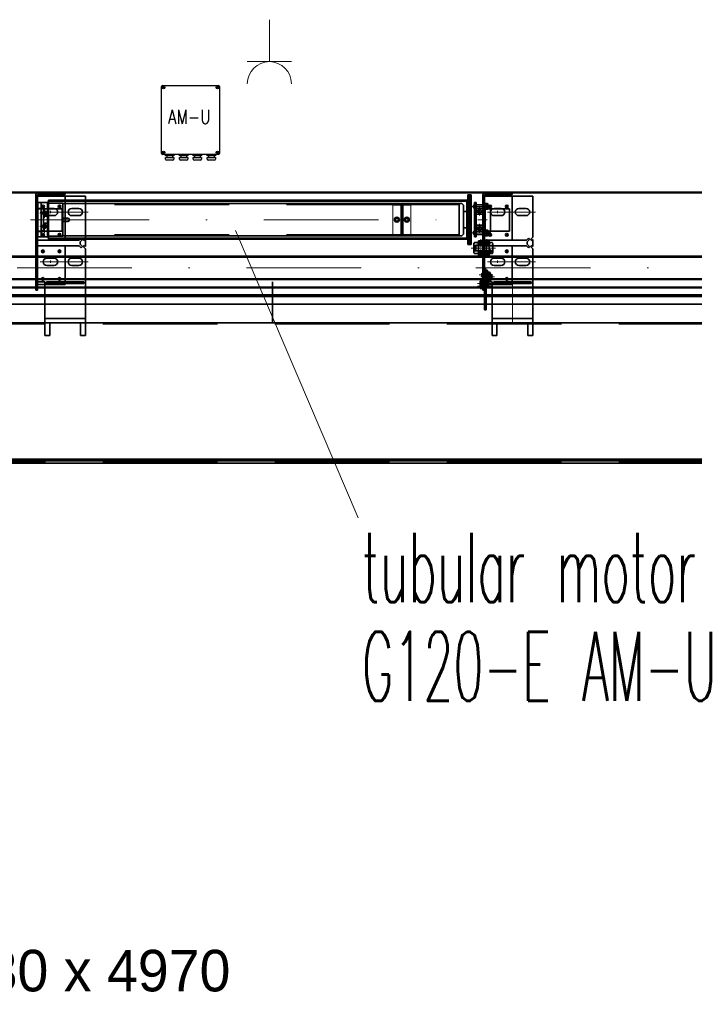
# Model space of a CAD drawing. Extents: x 50445 to 145605, y -10968 to 41989.
# Tile 77 of 256: x 54175 to 55394, y 34540 to 36320. Entities that reach past the tile are written whole.
import ezdxf

# ---------------------------------------------------------------- set-up
doc = ezdxf.new("R2010")
doc.units = 0
doc.header["$LTSCALE"] = 414.30304
doc.header["$MEASUREMENT"] = 0
doc.linetypes.add('DASHDOT', pattern=[1, 0.5, -0.25, 0, -0.25])
doc.linetypes.add('DASHED', pattern=[0.75, 0.5, -0.25])
doc.layers.get('0').update_dxf_attribs({"linetype": 'CONTINUOUS'})
for name, color, linetype, lineweight in [('BESCHRIFTUNG 025', 7, 'CONTINUOUS', 25), ('BLECH', 5, 'CONTINUOUS', 35), ('GEWINDELINIEN', 94, 'CONTINUOUS', 18), ('HILFSLINIEN', 3, 'CONTINUOUS', 13), ('LIJN18', 30, 'CONTINUOUS', 18), ('MITTELLINIEN', 7, 'DASHDOT', 18), ('SCHRAFFUR WÄNDE', 34, 'CONTINUOUS', 18), ('STAHLBAU', 7, 'CONTINUOUS', 35), ('UNSICHTBARE', 7, 'DASHED', 18), ('WÄNDE', 7, 'CONTINUOUS', 35)]:
    doc.layers.add(name, color=color, linetype=linetype, lineweight=lineweight)
doc.styles.add('Isonorm', font='txt.shx')
doc.styles.add('ROMANS', font='romans', dxfattribs={"width": 0.8})
pattern_1 = [(45, (47686.07, 30065.82), (-70.7107, 70.7107), [])]

msp = doc.modelspace()

# ---------------------------------------------------------------- hatches: boundary and pattern name
at = {"layer": 'SCHRAFFUR WÄNDE'}
h = msp.add_hatch(dxfattribs=at)
h.set_pattern_fill('ANSI31', color=256, scale=32, style=0)
h.set_pattern_definition(pattern_1)
edge = h.paths.add_edge_path()
edge.add_arc((55005.9, 35974.3), 3.19, 36.8699, 143.1301, ccw=False)
edge.add_line((55008.5, 35976.2), (55011.9, 35976.2))
edge.add_line((55011.9, 35976.2), (55011.9, 35979.2))
edge.add_arc((55011.3, 35979.2), 0.6, 360, 450)
edge.add_line((55011.3, 35979.8), (55000.5, 35979.8))
edge.add_arc((55000.5, 35979.2), 0.6, 90, 180)
edge.add_line((54999.9, 35979.2), (54999.9, 35976.2))
edge.add_line((54999.9, 35976.2), (55003.4, 35976.2))
h = msp.add_hatch(dxfattribs=at)
h.set_pattern_fill('ANSI31', color=256, scale=32, style=0)
h.set_pattern_definition(pattern_1)
edge = h.paths.add_edge_path()
edge.add_arc((55005.9, 35974.3), 3.19, 216.8699, 323.1301, ccw=False)
edge.add_line((55003.4, 35972.4), (54999.9, 35972.4))
edge.add_line((54999.9, 35972.4), (54999.9, 35969.4))
edge.add_arc((55000.5, 35969.4), 0.6, 180, 270)
edge.add_line((55000.5, 35968.8), (55011.3, 35968.8))
edge.add_arc((55011.3, 35969.4), 0.6, 270, 360)
edge.add_line((55011.9, 35969.4), (55011.9, 35972.4))
edge.add_line((55011.9, 35972.4), (55008.5, 35972.4))
h = msp.add_hatch(dxfattribs=at)
h.set_pattern_fill('ANSI31', color=256, scale=32, style=0)
h.set_pattern_definition(pattern_1)
edge = h.paths.add_edge_path()
edge.add_arc((55005.9, 35943.3), 3.19, 36.8699, 143.1301, ccw=False)
edge.add_line((55008.5, 35945.2), (55011.9, 35945.2))
edge.add_line((55011.9, 35945.2), (55011.9, 35948.2))
edge.add_arc((55011.3, 35948.2), 0.6, 360, 450)
edge.add_line((55011.3, 35948.8), (55000.5, 35948.8))
edge.add_arc((55000.5, 35948.2), 0.6, 90, 180)
edge.add_line((54999.9, 35948.2), (54999.9, 35945.2))
edge.add_line((54999.9, 35945.2), (55003.4, 35945.2))
h = msp.add_hatch(dxfattribs=at)
h.set_pattern_fill('ANSI31', color=256, scale=32, style=0)
h.set_pattern_definition(pattern_1)
edge = h.paths.add_edge_path()
edge.add_arc((55005.9, 35943.3), 3.19, 216.8699, 323.1301, ccw=False)
edge.add_line((55003.4, 35941.4), (54999.9, 35941.4))
edge.add_line((54999.9, 35941.4), (54999.9, 35938.4))
edge.add_arc((55000.5, 35938.4), 0.6, 180, 270)
edge.add_line((55000.5, 35937.8), (55011.3, 35937.8))
edge.add_arc((55011.3, 35938.4), 0.6, 270, 360)
edge.add_line((55011.9, 35938.4), (55011.9, 35941.4))
edge.add_line((55011.9, 35941.4), (55008.5, 35941.4))
h = msp.add_hatch(dxfattribs=at)
h.set_pattern_fill('ANSI31', color=256, scale=32, style=0)
h.set_pattern_definition(pattern_1)
edge = h.paths.add_edge_path()
edge.add_arc((55017.4, 35864.6), 1.59, 36.8699, 143.1301, ccw=False)
edge.add_line((55018.7, 35865.6), (55019.9, 35865.6))
edge.add_line((55019.9, 35865.6), (55019.9, 35867.1))
edge.add_arc((55019.6, 35867.1), 0.3, 360, 450)
edge.add_line((55019.6, 35867.4), (55015.2, 35867.4))
edge.add_arc((55015.2, 35867.1), 0.3, 90, 180)
edge.add_line((55014.9, 35867.1), (55014.9, 35865.6))
edge.add_line((55014.9, 35865.6), (55016.2, 35865.6))
h = msp.add_hatch(dxfattribs=at)
h.set_pattern_fill('ANSI31', color=256, scale=32, style=0)
h.set_pattern_definition(pattern_1)
edge = h.paths.add_edge_path()
edge.add_arc((55017.4, 35864.6), 1.59, 216.8699, 323.1301, ccw=False)
edge.add_line((55016.2, 35863.7), (55014.9, 35863.7))
edge.add_line((55014.9, 35863.7), (55014.9, 35862.2))
edge.add_arc((55015.2, 35862.2), 0.3, 180, 270)
edge.add_line((55015.2, 35861.9), (55019.6, 35861.9))
edge.add_arc((55019.6, 35862.2), 0.3, 270, 360)
edge.add_line((55019.9, 35862.2), (55019.9, 35863.7))
edge.add_line((55019.9, 35863.7), (55018.7, 35863.7))
h = msp.add_hatch(dxfattribs=at)
h.set_pattern_fill('ANSI31', color=256, scale=32, style=0)
h.set_pattern_definition(pattern_1)
edge = h.paths.add_edge_path()
edge.add_arc((55017.4, 35854.1), 1.59, 36.8699, 143.1301, ccw=False)
edge.add_line((55018.7, 35855.1), (55019.9, 35855.1))
edge.add_line((55019.9, 35855.1), (55019.9, 35856.6))
edge.add_arc((55019.6, 35856.6), 0.3, 360, 450)
edge.add_line((55019.6, 35856.9), (55015.2, 35856.9))
edge.add_arc((55015.2, 35856.6), 0.3, 90, 180)
edge.add_line((55014.9, 35856.6), (55014.9, 35855.1))
edge.add_line((55014.9, 35855.1), (55016.2, 35855.1))
h = msp.add_hatch(dxfattribs=at)
h.set_pattern_fill('ANSI31', color=256, scale=32, style=0)
h.set_pattern_definition(pattern_1)
edge = h.paths.add_edge_path()
edge.add_arc((55017.4, 35854.1), 1.59, 216.8699, 323.1301, ccw=False)
edge.add_line((55016.2, 35853.2), (55014.9, 35853.2))
edge.add_line((55014.9, 35853.2), (55014.9, 35851.7))
edge.add_arc((55015.2, 35851.7), 0.3, 180, 270)
edge.add_line((55015.2, 35851.4), (55019.6, 35851.4))
edge.add_arc((55019.6, 35851.7), 0.3, 270, 360)
edge.add_line((55019.9, 35851.7), (55019.9, 35853.2))
edge.add_line((55019.9, 35853.2), (55018.7, 35853.2))
h = msp.add_hatch(dxfattribs=at)
h.set_pattern_fill('ANSI31', color=256, scale=32, style=0)
h.set_pattern_definition(pattern_1)
edge = h.paths.add_edge_path()
edge.add_arc((55020.4, 35860.5), 1.59, 36.8699, 143.1301, ccw=False)
edge.add_line((55021.7, 35861.5), (55022.9, 35861.5))
edge.add_line((55022.9, 35861.5), (55022.9, 35863))
edge.add_arc((55022.6, 35863), 0.3, 360, 450)
edge.add_line((55022.6, 35863.3), (55018.2, 35863.3))
edge.add_arc((55018.2, 35863), 0.3, 90, 180)
edge.add_line((55017.9, 35863), (55017.9, 35861.5))
edge.add_line((55017.9, 35861.5), (55019.2, 35861.5))
h = msp.add_hatch(dxfattribs=at)
h.set_pattern_fill('ANSI31', color=256, scale=32, style=0)
h.set_pattern_definition(pattern_1)
edge = h.paths.add_edge_path()
edge.add_arc((55020.4, 35860.5), 1.59, 216.8699, 323.1301, ccw=False)
edge.add_line((55019.2, 35859.6), (55017.9, 35859.6))
edge.add_line((55017.9, 35859.6), (55017.9, 35858.1))
edge.add_arc((55018.2, 35858.1), 0.3, 180, 270)
edge.add_line((55018.2, 35857.8), (55022.6, 35857.8))
edge.add_arc((55022.6, 35858.1), 0.3, 270, 360)
edge.add_line((55022.9, 35858.1), (55022.9, 35859.6))
edge.add_line((55022.9, 35859.6), (55021.7, 35859.6))
h = msp.add_hatch(dxfattribs=at)
h.set_pattern_fill('ANSI31', color=256, scale=32, style=0)
h.set_pattern_definition(pattern_1)
edge = h.paths.add_edge_path()
edge.add_arc((55020.4, 35850), 1.59, 36.8699, 143.1301, ccw=False)
edge.add_line((55021.7, 35851), (55022.9, 35851))
edge.add_line((55022.9, 35851), (55022.9, 35852.5))
edge.add_arc((55022.6, 35852.5), 0.3, 360, 450)
edge.add_line((55022.6, 35852.8), (55018.2, 35852.8))
edge.add_arc((55018.2, 35852.5), 0.3, 90, 180)
edge.add_line((55017.9, 35852.5), (55017.9, 35851))
edge.add_line((55017.9, 35851), (55019.2, 35851))
h = msp.add_hatch(dxfattribs=at)
h.set_pattern_fill('ANSI31', color=256, scale=32, style=0)
h.set_pattern_definition(pattern_1)
edge = h.paths.add_edge_path()
edge.add_arc((55020.4, 35850), 1.59, 216.8699, 323.1301, ccw=False)
edge.add_line((55019.2, 35849.1), (55017.9, 35849.1))
edge.add_line((55017.9, 35849.1), (55017.9, 35847.6))
edge.add_arc((55018.2, 35847.6), 0.3, 180, 270)
edge.add_line((55018.2, 35847.3), (55022.6, 35847.3))
edge.add_arc((55022.6, 35847.6), 0.3, 270, 360)
edge.add_line((55022.9, 35847.6), (55022.9, 35849.1))
edge.add_line((55022.9, 35849.1), (55021.7, 35849.1))
at = {"layer": 'WÄNDE'}
h = msp.add_hatch(dxfattribs=at)
h.set_pattern_fill('ANSI31', color=256, scale=32, style=0)
h.set_pattern_definition(pattern_1)
edge = h.paths.add_edge_path()
edge.add_arc((55007.9, 35916.5), 2.32, 36.8699, 143.1301, ccw=False)
edge.add_line((55009.8, 35917.9), (55011.9, 35917.9))
edge.add_line((55011.9, 35917.9), (55011.9, 35920.2))
edge.add_arc((55011.6, 35920.2), 0.3, 0, 90)
edge.add_line((55011.6, 35920.5), (55004.2, 35920.5))
edge.add_arc((55004.2, 35920.2), 0.3, 90, 180)
edge.add_line((55003.9, 35920.2), (55003.9, 35917.9))
edge.add_line((55003.9, 35917.9), (55006.1, 35917.9))
h = msp.add_hatch(dxfattribs=at)
h.set_pattern_fill('ANSI31', color=256, scale=32, style=0)
h.set_pattern_definition(pattern_1)
edge = h.paths.add_edge_path()
edge.add_arc((55018.9, 35916.5), 2.32, 36.8699, 143.1301, ccw=False)
edge.add_line((55020.8, 35917.9), (55022.9, 35917.9))
edge.add_line((55022.9, 35917.9), (55022.9, 35920.2))
edge.add_arc((55022.6, 35920.2), 0.3, 0, 90)
edge.add_line((55022.6, 35920.5), (55015.2, 35920.5))
edge.add_arc((55015.2, 35920.2), 0.3, 90, 180)
edge.add_line((55014.9, 35920.2), (55014.9, 35917.9))
edge.add_line((55014.9, 35917.9), (55017.1, 35917.9))
h = msp.add_hatch(dxfattribs=at)
h.set_pattern_fill('ANSI31', color=256, scale=32, style=0)
h.set_pattern_definition(pattern_1)
edge = h.paths.add_edge_path()
edge.add_arc((55007.9, 35916.5), 2.32, 216.8699, 323.1301, ccw=False)
edge.add_line((55006.1, 35915.1), (55003.9, 35915.1))
edge.add_line((55003.9, 35915.1), (55003.9, 35912.8))
edge.add_arc((55004.2, 35912.8), 0.3, 180, 270)
edge.add_line((55004.2, 35912.5), (55011.6, 35912.5))
edge.add_arc((55011.6, 35912.8), 0.3, 270, 360)
edge.add_line((55011.9, 35912.8), (55011.9, 35915.1))
edge.add_line((55011.9, 35915.1), (55009.8, 35915.1))
h = msp.add_hatch(dxfattribs=at)
h.set_pattern_fill('ANSI31', color=256, scale=32, style=0)
h.set_pattern_definition(pattern_1)
edge = h.paths.add_edge_path()
edge.add_arc((55007.9, 35898.5), 2.32, 36.8699, 143.1301, ccw=False)
edge.add_line((55009.8, 35899.9), (55011.9, 35899.9))
edge.add_line((55011.9, 35899.9), (55011.9, 35902.2))
edge.add_arc((55011.6, 35902.2), 0.3, 0, 90)
edge.add_line((55011.6, 35902.5), (55004.2, 35902.5))
edge.add_arc((55004.2, 35902.2), 0.3, 90, 180)
edge.add_line((55003.9, 35902.2), (55003.9, 35899.9))
edge.add_line((55003.9, 35899.9), (55006.1, 35899.9))
h = msp.add_hatch(dxfattribs=at)
h.set_pattern_fill('ANSI31', color=256, scale=32, style=0)
h.set_pattern_definition(pattern_1)
edge = h.paths.add_edge_path()
edge.add_arc((55018.9, 35916.5), 2.32, 216.8699, 323.1301, ccw=False)
edge.add_line((55017.1, 35915.1), (55014.9, 35915.1))
edge.add_line((55014.9, 35915.1), (55014.9, 35912.8))
edge.add_arc((55015.2, 35912.8), 0.3, 180, 270)
edge.add_line((55015.2, 35912.5), (55022.6, 35912.5))
edge.add_arc((55022.6, 35912.8), 0.3, 270, 360)
edge.add_line((55022.9, 35912.8), (55022.9, 35915.1))
edge.add_line((55022.9, 35915.1), (55020.8, 35915.1))
h = msp.add_hatch(dxfattribs=at)
h.set_pattern_fill('ANSI31', color=256, scale=32, style=0)
h.set_pattern_definition(pattern_1)
edge = h.paths.add_edge_path()
edge.add_arc((55018.9, 35898.5), 2.32, 36.8699, 143.1301, ccw=False)
edge.add_line((55020.8, 35899.9), (55022.9, 35899.9))
edge.add_line((55022.9, 35899.9), (55022.9, 35902.2))
edge.add_arc((55022.6, 35902.2), 0.3, 0, 90)
edge.add_line((55022.6, 35902.5), (55015.2, 35902.5))
edge.add_arc((55015.2, 35902.2), 0.3, 90, 180)
edge.add_line((55014.9, 35902.2), (55014.9, 35899.9))
edge.add_line((55014.9, 35899.9), (55017.1, 35899.9))
h = msp.add_hatch(dxfattribs=at)
h.set_pattern_fill('ANSI31', color=256, scale=32, style=0)
h.set_pattern_definition(pattern_1)
edge = h.paths.add_edge_path()
edge.add_arc((55007.9, 35898.5), 2.32, 216.8699, 323.1301, ccw=False)
edge.add_line((55006.1, 35897.1), (55003.9, 35897.1))
edge.add_line((55003.9, 35897.1), (55003.9, 35894.8))
edge.add_arc((55004.2, 35894.8), 0.3, 180, 270)
edge.add_line((55004.2, 35894.5), (55011.6, 35894.5))
edge.add_arc((55011.6, 35894.8), 0.3, 270, 360)
edge.add_line((55011.9, 35894.8), (55011.9, 35897.1))
edge.add_line((55011.9, 35897.1), (55009.8, 35897.1))
h = msp.add_hatch(dxfattribs=at)
h.set_pattern_fill('ANSI31', color=256, scale=32, style=0)
h.set_pattern_definition(pattern_1)
edge = h.paths.add_edge_path()
edge.add_arc((55018.9, 35898.5), 2.32, 216.8699, 323.1301, ccw=False)
edge.add_line((55017.1, 35897.1), (55014.9, 35897.1))
edge.add_line((55014.9, 35897.1), (55014.9, 35894.8))
edge.add_arc((55015.2, 35894.8), 0.3, 180, 270)
edge.add_line((55015.2, 35894.5), (55022.6, 35894.5))
edge.add_arc((55022.6, 35894.8), 0.3, 270, 360)
edge.add_line((55022.9, 35894.8), (55022.9, 35897.1))
edge.add_line((55022.9, 35897.1), (55020.8, 35897.1))

# ---------------------------------------------------------------- linework, layer by layer
at = {"linetype": 'Continuous', "lineweight": 0}
for p, q in [((54626, 36320.3), (54626, 36244.5)), ((54626, 36244.5), (54586.1, 36244.5)), ((54626, 36244.5), (54665.9, 36244.5)), ((54565, 35939.4), (54786.6, 35419.8))]:
    msp.add_line(p, q, dxfattribs=at)
for p, q in [((54431, 36078.5), (54431, 36199.5)), ((54433, 36201.5), (54534, 36201.5)), ((54536, 36199.5), (54536, 36078.5)), ((54534, 36076.5), (54433, 36076.5)), ((54438.5, 36074), (54438.5, 36076.5)), ((54438.5, 36076.5), (54453.5, 36076.5)), ((54453.5, 36074), (54438.5, 36074)), ((54438.5, 36068.5), (54438.5, 36071.5)), ((54438.5, 36071.5), (54453.5, 36071.5)), ((54451.5, 36066.5), (54440.5, 36066.5)), ((54441, 36074), (54441, 36071.5)), ((54446, 36076.5), (54446, 36076.5)), ((54451, 36074), (54451, 36071.5)), ((54453.5, 36076.5), (54453.5, 36074)), ((54453.5, 36071.5), (54453.5, 36068.5)), ((54463.5, 36074), (54463.5, 36076.5)), ((54463.5, 36076.5), (54478.5, 36076.5)), ((54478.5, 36074), (54463.5, 36074)), ((54463.5, 36071.5), (54478.5, 36071.5)), ((54463.5, 36068.5), (54463.5, 36071.5)), ((54476.5, 36066.5), (54465.5, 36066.5)), ((54466, 36074), (54466, 36071.5)), ((54471, 36076.5), (54471, 36076.5)), ((54476, 36074), (54476, 36071.5)), ((54478.5, 36076.5), (54478.5, 36074)), ((54478.5, 36071.5), (54478.5, 36068.5)), ((54488.5, 36074), (54488.5, 36076.5)), ((54488.5, 36076.5), (54503.5, 36076.5)), ((54503.5, 36074), (54488.5, 36074)), ((54488.5, 36068.5), (54488.5, 36071.5)), ((54488.5, 36071.5), (54503.5, 36071.5)), ((54501.5, 36066.5), (54490.5, 36066.5)), ((54491, 36074), (54491, 36071.5)), ((54496, 36076.5), (54496, 36076.5)), ((54501, 36074), (54501, 36071.5)), ((54503.5, 36076.5), (54503.5, 36074)), ((54503.5, 36071.5), (54503.5, 36068.5)), ((54513.5, 36074), (54513.5, 36076.5)), ((54513.5, 36076.5), (54528.5, 36076.5)), ((54528.5, 36074), (54513.5, 36074)), ((54513.5, 36068.5), (54513.5, 36071.5)), ((54513.5, 36071.5), (54528.5, 36071.5)), ((54526.5, 36066.5), (54515.5, 36066.5)), ((54516, 36074), (54516, 36071.5)), ((54521, 36076.5), (54521, 36076.5)), ((54526, 36074), (54526, 36071.5)), ((54528.5, 36076.5), (54528.5, 36074)), ((54528.5, 36071.5), (54528.5, 36068.5))]:
    msp.add_line(p, q)
for centre, radius in [((54434.5, 36198), 2.5), ((54434.5, 36198), 1), ((54532.5, 36198), 2.5), ((54532.5, 36198), 1), ((54434.5, 36080), 2.5), ((54434.5, 36080), 1), ((54532.5, 36080), 2.5), ((54532.5, 36080), 1)]:
    msp.add_circle(centre, radius)
msp.add_arc((54626, 36204.6), 39.9, 0, 180, dxfattribs=at)
for centre, start, end in [((54433, 36199.5), 90, 180), ((54534, 36199.5), 0, 90), ((54433, 36078.5), 180, 270), ((54534, 36078.5), 270, 0), ((54440.5, 36068.5), 180, 270), ((54451.5, 36068.5), 270, 0), ((54465.5, 36068.5), 180, 270), ((54476.5, 36068.5), 270, 0), ((54490.5, 36068.5), 180, 270), ((54501.5, 36068.5), 270, 0), ((54515.5, 36068.5), 180, 270), ((54526.5, 36068.5), 270, 0)]:
    msp.add_arc(centre, 2, start, end)
at = {"layer": 'BLECH'}
for p, q in [((56153.9, 36008.6), (53703.9, 36008.6)), ((56153.9, 36007.6), (53703.9, 36007.6)), ((54256.9, 36007.6), (54207.9, 36007.6)), ((54256.9, 36007.6), (54256.9, 36004.6)), ((55064.9, 36007.6), (55015.9, 36007.6)), ((55064.9, 36007.6), (55064.9, 36004.6)), ((54203.9, 36003.6), (54203.9, 35831.6)), ((54206.9, 36003.6), (54206.9, 35831.6)), ((54206.9, 36002.6), (54256.9, 36002.6)), ((54293.9, 36001.6), (54206.9, 36001.6)), ((54256.9, 36004.6), (54207.9, 36004.6)), ((54226.9, 35993.8), (54984.9, 35993.8)), ((54226.9, 35993.8), (54226.9, 35923.8)), ((54226.9, 35992.3), (54984.9, 35992.3)), ((54256.9, 36002.6), (54256.9, 35921.6)), ((54293.9, 36001.6), (54293.9, 35927.4)), ((54982.9, 35925.3), (54982.9, 35992.3)), ((54984.9, 36003.8), (54990.9, 36003.8)), ((54984.9, 35923.8), (54984.9, 36003.8)), ((54984.9, 35913.8), (54984.9, 35993.8)), ((54987.9, 35913.8), (54987.9, 36001.8)), ((54990.9, 35913.8), (54990.9, 36003.8)), ((54996.9, 35927.8), (54996.9, 35989.8)), ((54999.9, 35989.8), (54996.9, 35989.8)), ((54999.9, 35927.8), (54999.9, 35989.8)), ((55011.9, 36003.6), (55011.9, 35831.6)), ((55014.9, 36003.6), (55014.9, 35831.6)), ((55014.9, 36002.6), (55064.9, 36002.6)), ((55101.9, 36001.6), (55014.9, 36001.6)), ((55064.9, 36004.6), (55015.9, 36004.6)), ((55064.9, 36002.6), (55064.9, 35921.6)), ((55101.9, 36001.6), (55101.9, 35927.4)), ((54207.8, 35937.3), (54207.8, 35979.3)), ((54217.8, 35979.3), (54207.8, 35979.3)), ((54207.8, 35978.3), (54217.8, 35978.3)), ((54217.8, 35937.3), (54217.8, 35979.3)), ((54220.8, 35978.3), (54240.1, 35978.3)), ((54223.9, 35979.1), (54236.9, 35979.1)), ((54268.9, 35979.1), (54281.9, 35979.1)), ((54999.9, 35976.2), (54996.9, 35976.2)), ((54999.9, 35979.2), (54999.9, 35974.3)), ((54999.9, 35976.2), (55003.4, 35976.2)), ((54999.9, 35969.4), (54999.9, 35974.3)), ((54999.9, 35972.4), (55003.4, 35972.4)), ((55011.3, 35979.8), (55000.5, 35979.8)), ((55011.9, 35976.2), (55008.5, 35976.2)), ((55011.9, 35972.4), (55008.5, 35972.4)), ((55011.9, 35979.2), (55011.9, 35974.3)), ((55011.9, 35969.4), (55011.9, 35974.3)), ((55015.8, 35937.3), (55015.8, 35979.3)), ((55025.8, 35979.3), (55015.8, 35979.3)), ((55015.8, 35978.3), (55025.8, 35978.3)), ((55025.8, 35937.3), (55025.8, 35979.3)), ((55028.8, 35978.3), (55048.1, 35978.3)), ((55031.9, 35979.1), (55044.9, 35979.1)), ((55076.9, 35979.1), (55089.9, 35979.1)), ((54223.9, 35966.1), (54236.9, 35966.1)), ((54268.9, 35966.1), (54281.9, 35966.1)), ((55011.3, 35968.8), (55000.5, 35968.8)), ((55031.9, 35966.1), (55044.9, 35966.1)), ((55076.9, 35966.1), (55089.9, 35966.1)), ((54207.8, 35938.3), (54217.8, 35938.3)), ((54217.8, 35937.3), (54207.8, 35937.3)), ((54999.9, 35941.4), (54996.9, 35941.4)), ((54999.9, 35948.2), (54999.9, 35943.3)), ((54999.9, 35945.2), (55003.4, 35945.2)), ((54999.9, 35938.4), (54999.9, 35943.3)), ((54999.9, 35941.4), (55003.4, 35941.4)), ((55011.3, 35948.8), (55000.5, 35948.8)), ((55011.3, 35937.8), (55000.5, 35937.8)), ((55011.9, 35945.2), (55008.5, 35945.2)), ((55011.9, 35941.4), (55008.5, 35941.4)), ((55011.9, 35948.2), (55011.9, 35943.3)), ((55011.9, 35938.4), (55011.9, 35943.3)), ((55015.8, 35938.3), (55025.8, 35938.3)), ((55025.8, 35937.3), (55015.8, 35937.3)), ((54282.4, 35921.6), (54206.9, 35921.6)), ((54206.9, 35921.6), (54256.9, 35921.6)), ((54226.9, 35925.3), (54984.9, 35925.3)), ((54226.9, 35923.8), (54984.9, 35923.8)), ((54286.1, 35925.2), (54282.4, 35921.6)), ((54288.2, 35923.1), (54283.9, 35918.9)), ((54283.9, 35918.9), (54283.9, 35914.4)), ((54288.2, 35923.1), (54286.1, 35925.2)), ((54289.7, 35923.1), (54293.9, 35927.4)), ((54289.7, 35923.1), (54291.8, 35921)), ((54291.8, 35921), (54293.9, 35923.1)), ((54293.9, 35923.1), (54293.9, 35910.1)), ((54999.9, 35927.8), (54996.9, 35927.8)), ((55090.4, 35921.6), (55014.9, 35921.6)), ((55014.9, 35921.6), (55064.9, 35921.6)), ((55094.1, 35925.2), (55090.4, 35921.6)), ((55096.2, 35923.1), (55091.9, 35918.9)), ((55091.9, 35918.9), (55091.9, 35914.4)), ((55096.2, 35923.1), (55094.1, 35925.2)), ((55097.7, 35923.1), (55101.9, 35927.4)), ((55097.7, 35923.1), (55099.8, 35921)), ((55099.8, 35921), (55101.9, 35923.1)), ((55101.9, 35923.1), (55101.9, 35910.1)), ((54282.4, 35911.6), (54206.9, 35911.6)), ((54208.4, 35911.6), (54256.9, 35911.6)), ((54286.1, 35908), (54282.4, 35911.6)), ((54288.2, 35910.1), (54283.9, 35914.4)), ((54288.2, 35910.1), (54286.1, 35908)), ((54289.7, 35910.1), (54291.8, 35912.2)), ((54289.7, 35910.1), (54293.9, 35905.9)), ((54291.8, 35912.2), (54293.9, 35910.1)), ((54293.9, 35905.9), (54293.9, 35772.6)), ((54984.9, 35913.8), (54990.9, 35913.8)), ((54995.5, 35914.8), (54995.5, 35900.1)), ((54996.5, 35917.3), (55002.9, 35917.3)), ((54996.5, 35912.4), (55002.9, 35912.4)), ((54996.5, 35902.6), (55002.9, 35902.6)), ((54998.9, 35912.5), (54997.9, 35911.6)), ((54997.9, 35903.4), (54997.9, 35911.6)), ((54998.9, 35902.5), (54997.9, 35903.4)), ((55022.9, 35912.5), (54998.9, 35912.5)), ((54998.9, 35902.5), (54998.9, 35912.5)), ((55022.9, 35902.5), (54998.9, 35902.5)), ((55003.9, 35914.8), (55003.9, 35900.1)), ((55090.4, 35911.6), (55014.9, 35911.6)), ((55016.4, 35911.6), (55064.9, 35911.6)), ((55018.4, 35902.5), (55018.4, 35912.5)), ((55022.9, 35899), (55022.9, 35915.9)), ((55023.3, 35915.9), (55022.9, 35915.9)), ((55023.3, 35917.3), (55029.3, 35917.3)), ((55023.3, 35897.7), (55023.3, 35917.3)), ((55023.3, 35912.4), (55029.3, 35912.4)), ((55023.3, 35902.6), (55029.3, 35902.6)), ((55029.7, 35900.1), (55029.7, 35914.8)), ((55094.1, 35908), (55090.4, 35911.6)), ((55096.2, 35910.1), (55091.9, 35914.4)), ((55096.2, 35910.1), (55094.1, 35908)), ((55097.7, 35910.1), (55099.8, 35912.2)), ((55097.7, 35910.1), (55101.9, 35905.9)), ((55099.8, 35912.2), (55101.9, 35910.1)), ((55101.9, 35905.9), (55101.9, 35772.6)), ((54223.9, 35889.1), (54236.9, 35889.1)), ((54236.9, 35889.1), (54223.9, 35889.1)), ((54268.9, 35889.1), (54281.9, 35889.1)), ((54996.5, 35897.7), (55002.9, 35897.7)), ((55023.3, 35899), (55022.9, 35899)), ((55023.3, 35897.7), (55029.3, 35897.7)), ((55031.9, 35889.1), (55044.9, 35889.1)), ((55044.9, 35889.1), (55031.9, 35889.1)), ((55076.9, 35889.1), (55089.9, 35889.1)), ((54223.9, 35876.1), (54236.9, 35876.1)), ((54236.9, 35876.1), (54223.9, 35876.1)), ((54268.9, 35876.1), (54281.9, 35876.1)), ((55031.9, 35876.1), (55044.9, 35876.1)), ((55044.9, 35876.1), (55031.9, 35876.1)), ((55076.9, 35876.1), (55089.9, 35876.1)), ((54206.9, 35846.6), (54220.3, 35846.6)), ((54220.3, 35772.6), (54220.3, 35846.6)), ((54223.3, 35846.6), (54290.9, 35846.6)), ((54223.3, 35843.6), (54223.3, 35846.6)), ((54256.9, 35846.6), (54256.9, 35843.6)), ((54290.9, 35846.6), (54290.9, 35843.6)), ((54631.9, 35772.6), (54631.9, 35846.6)), ((55006.9, 35847.5), (55006.9, 35839.8)), ((55011.9, 35847.9), (55007.3, 35847.9)), ((55010.4, 35861.9), (55009.9, 35861.4)), ((55009.9, 35857.4), (55009.9, 35861.4)), ((55010.4, 35856.9), (55009.9, 35857.4)), ((55019.9, 35861.9), (55010.4, 35861.9)), ((55010.4, 35856.9), (55010.4, 35861.9)), ((55019.9, 35856.9), (55010.4, 35856.9)), ((55011.9, 35839.4), (55011.9, 35847.9)), ((55013.4, 35857.8), (55012.9, 35857.3)), ((55012.9, 35853.3), (55012.9, 35857.3)), ((55013.4, 35852.8), (55012.9, 35853.3)), ((55022.9, 35857.8), (55013.4, 35857.8)), ((55013.4, 35852.8), (55013.4, 35857.8)), ((55022.9, 35852.8), (55013.4, 35852.8)), ((55014.9, 35861.6), (55017.9, 35861.6)), ((55014.9, 35796.1), (55014.9, 35861.6)), ((55014.9, 35846.6), (55028.3, 35846.6)), ((55017.5, 35856.9), (55017.5, 35861.9)), ((55017.9, 35796.1), (55017.9, 35861.6)), ((55019.9, 35863.6), (55024.5, 35863.6)), ((55019.9, 35863.6), (55019.9, 35855.1)), ((55019.9, 35855.1), (55024.5, 35855.1)), ((55020.5, 35852.8), (55020.5, 35857.8)), ((55022.9, 35859.5), (55027.5, 35859.5)), ((55022.9, 35859.5), (55022.9, 35851)), ((55022.9, 35851), (55027.5, 35851)), ((55024.9, 35855.5), (55024.9, 35863.2)), ((55027.9, 35851.4), (55027.9, 35859.1)), ((55028.3, 35772.6), (55028.3, 35846.6)), ((55031.3, 35846.6), (55098.9, 35846.6)), ((55031.3, 35843.6), (55031.3, 35846.6)), ((55064.9, 35846.6), (55064.9, 35843.6)), ((55098.9, 35846.6), (55098.9, 35843.6)), ((56153.9, 35836.6), (53703.9, 35836.6)), ((56153.9, 35835.6), (53703.9, 35835.6)), ((54203.9, 35831.6), (54206.9, 35831.6)), ((54206.9, 35841.6), (54220.3, 35841.6)), ((54223.3, 35843.6), (54290.9, 35843.6)), ((55006.9, 35842.5), (55006.9, 35834.8)), ((55011.9, 35842.9), (55007.3, 35842.9)), ((55011.9, 35839.4), (55007.3, 35839.4)), ((55011.9, 35834.4), (55007.3, 35834.4)), ((55011.9, 35846.1), (55021.4, 35846.1)), ((55011.9, 35834.4), (55011.9, 35842.9)), ((55011.9, 35841.1), (55021.4, 35841.1)), ((55011.9, 35841.1), (55021.4, 35841.1)), ((55011.9, 35836.1), (55021.4, 35836.1)), ((55011.9, 35831.6), (55014.9, 35831.6)), ((55014.3, 35846.1), (55014.3, 35841.1)), ((55014.3, 35841.1), (55014.3, 35836.1)), ((55014.9, 35845.6), (55017.9, 35845.6)), ((55014.9, 35841.6), (55028.3, 35841.6)), ((55021.4, 35846.1), (55021.4, 35841.1)), ((55021.4, 35846.1), (55021.9, 35845.6)), ((55021.4, 35841.1), (55021.9, 35841.6)), ((55021.4, 35841.1), (55021.4, 35836.1)), ((55021.4, 35841.1), (55021.9, 35840.6)), ((55021.4, 35836.1), (55021.9, 35836.6)), ((55021.9, 35845.6), (55021.9, 35841.6)), ((55021.9, 35840.6), (55021.9, 35836.6)), ((55031.3, 35843.6), (55098.9, 35843.6)), ((56153.9, 35823.1), (53703.9, 35823.1)), ((56153.9, 35821.6), (53703.9, 35821.6)), ((56153.9, 35820.1), (53703.9, 35820.1)), ((53703.9, 35806.1), (56153.9, 35806.1)), ((55014.9, 35796.1), (55017.9, 35796.1)), ((54220.3, 35780.1), (54293.9, 35780.1)), ((55028.3, 35780.1), (55101.9, 35780.1)), ((53703.9, 35772.6), (56153.9, 35772.6)), ((54220.3, 35772.6), (54293.9, 35772.6)), ((54220.3, 35772.6), (54220.3, 35749.6)), ((54284.9, 35772.6), (54229.3, 35772.6)), ((54229.3, 35772.6), (54229.3, 35749.6)), ((54284.9, 35772.6), (54284.9, 35749.6)), ((54293.9, 35772.6), (54293.9, 35749.6)), ((55028.3, 35772.6), (55101.9, 35772.6)), ((55028.3, 35772.6), (55028.3, 35749.6)), ((55092.9, 35772.6), (55037.3, 35772.6)), ((55037.3, 35772.6), (55037.3, 35749.6)), ((55092.9, 35772.6), (55092.9, 35749.6)), ((55101.9, 35772.6), (55101.9, 35749.6)), ((54220.3, 35749.6), (54229.3, 35749.6)), ((54284.9, 35749.6), (54293.9, 35749.6)), ((55028.3, 35749.6), (55037.3, 35749.6)), ((55092.9, 35749.6), (55101.9, 35749.6)), ((56153.9, 35526.1), (53703.9, 35526.1)), ((56153.9, 35524.6), (53703.9, 35524.6)), ((56153.9, 35523.1), (53703.9, 35523.1)), ((53703.9, 35518.6), (56153.9, 35518.6))]:
    msp.add_line(p, q, dxfattribs=at)
at = {"layer": 'BLECH', "linetype": 'DASHED'}
for p, q in [((54206.9, 35978.3), (54207.8, 35978.3)), ((54217.8, 35978.3), (54220.8, 35978.3)), ((54240.1, 35978.3), (54251.9, 35978.3)), ((54251.9, 35978.3), (54251.9, 35938.3)), ((55014.9, 35978.3), (55015.8, 35978.3)), ((55025.8, 35978.3), (55028.8, 35978.3)), ((55048.1, 35978.3), (55059.9, 35978.3)), ((55059.9, 35978.3), (55059.9, 35938.3)), ((54206.9, 35938.3), (54207.8, 35938.3)), ((54217.8, 35938.3), (54251.9, 35938.3)), ((55014.9, 35938.3), (55015.8, 35938.3)), ((55025.8, 35938.3), (55059.9, 35938.3)), ((54256.9, 35911.6), (54256.9, 35846.6)), ((55064.9, 35911.6), (55064.9, 35846.6)), ((54220.3, 35841.6), (54256.9, 35841.6)), ((54256.9, 35843.6), (54256.9, 35841.6)), ((55028.3, 35841.6), (55064.9, 35841.6)), ((55064.9, 35843.6), (55064.9, 35841.6)), ((53703.9, 35770.6), (56153.9, 35770.6)), ((53703.9, 35520.6), (56153.9, 35520.6))]:
    msp.add_line(p, q, dxfattribs=at)
at = {"layer": 'BLECH'}
for centre in [(54216.9, 35982.6), (54246.9, 35982.6), (55024.9, 35982.6), (55054.9, 35982.6), (54216.9, 35931.6), (54246.9, 35931.6), (55024.9, 35931.6), (55054.9, 35931.6), (54216.9, 35901.6), (54246.9, 35901.6), (55024.9, 35901.6), (55054.9, 35901.6), (54216.9, 35851.6), (54246.9, 35851.6), (55024.9, 35851.6), (55054.9, 35851.6)]:
    msp.add_circle(centre, 2.5, dxfattribs=at)
for centre, radius, start, end in [((54207.9, 36003.6), 4, 90, 180), ((55015.9, 36003.6), 4, 90, 180), ((54207.9, 36003.6), 1, 90, 180), ((55015.9, 36003.6), 1, 90, 180), ((54223.9, 35972.6), 6.5, 90, 270), ((54236.9, 35972.6), 6.5, 270, 90), ((54268.9, 35972.6), 6.5, 90, 270), ((54281.9, 35972.6), 6.5, 270, 90), ((55000.5, 35979.2), 0.6, 90, 180), ((55005.9, 35974.3), 3.19, 0, 180), ((55005.9, 35974.3), 3.19, 180, 0), ((55011.3, 35979.2), 0.6, 0, 90), ((55031.9, 35972.6), 6.5, 90, 270), ((55044.9, 35972.6), 6.5, 270, 90), ((55076.9, 35972.6), 6.5, 90, 270), ((55089.9, 35972.6), 6.5, 270, 90), ((55000.5, 35969.4), 0.6, 180, 270), ((55011.3, 35969.4), 0.6, 270, 0), ((55000.5, 35948.2), 0.6, 90, 180), ((55000.5, 35938.4), 0.6, 180, 270), ((55005.9, 35943.3), 3.19, 0, 180), ((55005.9, 35943.3), 3.19, 180, 0), ((55011.3, 35948.2), 0.6, 0, 90), ((55011.3, 35938.4), 0.6, 270, 0), ((54999, 35914.8), 3.51, 135.6543, 224.3457), ((55008.1, 35907.5), 12.5, 156.9651, 203.0349), ((54999, 35900.1), 3.51, 135.6543, 224.3457), ((55000.4, 35914.8), 3.51, 315.6543, 44.3457), ((54991.4, 35907.5), 12.5, 336.9651, 23.0349), ((55000.4, 35900.1), 3.51, 315.6543, 44.3457), ((55021.7, 35914.8), 8.03, 342.2113, 17.7887), ((54998.2, 35907.5), 31.6, 351.0517, 8.9483), ((55021.7, 35900.1), 8.03, 342.2113, 17.7887), ((54223.9, 35882.6), 6.5, 90, 270), ((54223.9, 35882.6), 6.5, 90, 270), ((54236.9, 35882.6), 6.5, 270, 90), ((54236.9, 35882.6), 6.5, 270, 90), ((54268.9, 35882.6), 6.5, 90, 270), ((54281.9, 35882.6), 6.5, 270, 90), ((55031.9, 35882.6), 6.5, 90, 270), ((55031.9, 35882.6), 6.5, 90, 270), ((55044.9, 35882.6), 6.5, 270, 90), ((55044.9, 35882.6), 6.5, 270, 90), ((55076.9, 35882.6), 6.5, 90, 270), ((55089.9, 35882.6), 6.5, 270, 90), ((55007.3, 35847.5), 0.4, 90, 180), ((55024.5, 35863.2), 0.4, 0, 90), ((55024.5, 35855.5), 0.4, 270, 0), ((55027.5, 35859.1), 0.4, 0, 90), ((55027.5, 35851.4), 0.4, 270, 0), ((55007.3, 35842.5), 0.4, 90, 180), ((55007.3, 35839.8), 0.4, 180, 270), ((55007.3, 35834.8), 0.4, 180, 270)]:
    msp.add_arc(centre, radius, start, end, dxfattribs=at)
for p in [(54216.9, 35982.6), (54246.9, 35982.6), (55024.9, 35982.6), (55054.9, 35982.6), (54216.9, 35931.6), (54246.9, 35931.6), (55024.9, 35931.6), (55054.9, 35931.6), (54216.9, 35901.6), (54246.9, 35901.6), (55024.9, 35901.6), (55054.9, 35901.6), (54216.9, 35851.6), (54246.9, 35851.6), (55024.9, 35851.6), (55054.9, 35851.6)]:
    msp.add_point(p, dxfattribs=at)
at = {"layer": 'GEWINDELINIEN'}
for p, q in [((55011.9, 35985.2), (54994.9, 35985.2)), ((55011.9, 35980.4), (54994.9, 35980.4)), ((55011.9, 35937.2), (54994.9, 35937.2)), ((55011.9, 35932.4), (54994.9, 35932.4)), ((55018.4, 35911.6), (54997.9, 35911.6)), ((55018.4, 35903.4), (54997.9, 35903.4)), ((55017.5, 35861.4), (55009.9, 35861.4)), ((55017.5, 35857.4), (55009.9, 35857.4)), ((55020.5, 35857.3), (55012.9, 35857.3)), ((55020.5, 35853.3), (55012.9, 35853.3)), ((55014.3, 35845.6), (55021.9, 35845.6)), ((55014.3, 35841.6), (55021.9, 35841.6)), ((55014.3, 35840.6), (55021.9, 35840.6)), ((55014.3, 35836.6), (55021.9, 35836.6))]:
    msp.add_line(p, q, dxfattribs=at)
at = {"layer": 'HILFSLINIEN'}
for p, q in [((54211.9, 35972.6), (54298.9, 35972.6)), ((54230.4, 35975.1), (54230.4, 35970.8)), ((55019.9, 35972.6), (55106.9, 35972.6)), ((55038.4, 35975.1), (55038.4, 35970.8)), ((54194.7, 35958.8), (54211.5, 35958.8)), ((55002.7, 35958.8), (55019.5, 35958.8)), ((54211.9, 35882.6), (54298.9, 35882.6)), ((54230.4, 35885.1), (54230.4, 35880.8)), ((54230.4, 35885.1), (54230.4, 35880.8)), ((55019.9, 35882.6), (55106.9, 35882.6)), ((55038.4, 35885.1), (55038.4, 35880.8)), ((55038.4, 35885.1), (55038.4, 35880.8)), ((55065.1, 35772.6), (55065.1, 35846.6)), ((55014.9, 35843.6), (55017.9, 35843.6)), ((55014.9, 35838.6), (55017.9, 35838.6))]:
    msp.add_line(p, q, dxfattribs=at)
at = {"layer": 'MITTELLINIEN'}
for p, q in [((54219.9, 35962.3), (54219.9, 35976.3)), ((55025.9, 35982.8), (54989.9, 35982.8)), ((55014.1, 35974.3), (54997.7, 35974.3)), ((55005.9, 35982.5), (55005.9, 35966.1)), ((54201.9, 35958.8), (55016.9, 35958.8)), ((54211.4, 35970.8), (54227.4, 35970.8)), ((54211.4, 35946.8), (54227.4, 35946.8)), ((54219.9, 35949.3), (54219.9, 35935.3)), ((55014.1, 35943.3), (54997.7, 35943.3)), ((55005.9, 35935.1), (55005.9, 35951.5)), ((55025.9, 35934.8), (54989.9, 35934.8)), ((55007.9, 35923.8), (55007.9, 35909.2)), ((55018.9, 35923.8), (55018.9, 35909.2)), ((54990.5, 35907.5), (55008.9, 35907.5)), ((55034.7, 35907.5), (54992.9, 35907.5)), ((55015.3, 35916.5), (55000.6, 35916.5)), ((55007.9, 35891.2), (55007.9, 35905.8)), ((55026.3, 35916.5), (55011.6, 35916.5)), ((55018.9, 35891.2), (55018.9, 35905.8)), ((55015.3, 35898.5), (55000.6, 35898.5)), ((55026.3, 35898.5), (55011.6, 35898.5)), ((58107.3, 35871.6), (51650.3, 35871.6)), ((55024, 35864.6), (55010.8, 35864.6)), ((55017.4, 35871.2), (55017.4, 35858)), ((55020.4, 35867.1), (55020.4, 35853.9)), ((55029.9, 35859.4), (55004.9, 35859.4)), ((55032.9, 35855.3), (55007.9, 35855.3)), ((55024, 35854.1), (55010.8, 35854.1)), ((55027, 35860.5), (55013.8, 35860.5)), ((55027, 35850), (55013.8, 35850)), ((55017.4, 35847.5), (55017.4, 35860.7)), ((55020.4, 35843.4), (55020.4, 35856.6)), ((55001.9, 35843.6), (55026.9, 35843.6)), ((55001.9, 35838.6), (55026.9, 35838.6))]:
    msp.add_line(p, q, dxfattribs=at)
at = {"layer": 'STAHLBAU'}
for p, q in [((54206.9, 35989.3), (54207.4, 35989.8)), ((54206.9, 35928.3), (54206.9, 35989.3)), ((54224.9, 35989.8), (54207.4, 35989.8)), ((54207.4, 35927.8), (54207.4, 35989.8)), ((54213.9, 35927.8), (54213.9, 35989.8)), ((54226.9, 35990.6), (54224.9, 35990.6)), ((54224.9, 35927.1), (54224.9, 35990.6)), ((54226.9, 35927.1), (54226.9, 35990.6)), ((54213.9, 35978.8), (54218.9, 35978.8)), ((54219, 35972.3), (54218.1, 35970.8)), ((54218.9, 35978.8), (54218.9, 35974.2)), ((54220.8, 35972.3), (54219, 35972.3)), ((54221.7, 35970.8), (54220.8, 35972.4)), ((54252.9, 35988.6), (54226.9, 35988.6)), ((54252.9, 35929.1), (54252.9, 35988.6)), ((54252.9, 35987.8), (54862.9, 35987.8)), ((54863.9, 35987.8), (54863.9, 35929.8)), ((54863.9, 35987.8), (54866.9, 35987.8)), ((54866.9, 35987.8), (54866.9, 35929.8)), ((54867.9, 35987.8), (54973.9, 35987.8)), ((54968.9, 35987.8), (54968.9, 35929.8)), ((54973.9, 35987.8), (54976.9, 35984.8)), ((54976.9, 35984.8), (54976.9, 35932.8)), ((54982.9, 35973.8), (54976.9, 35973.8)), ((54995.5, 35985.8), (54994.9, 35985.2)), ((54994.9, 35980.4), (54994.9, 35985.2)), ((54995.5, 35979.8), (54994.9, 35980.4)), ((55014.9, 35985.8), (54995.5, 35985.8)), ((54995.5, 35979.8), (54995.5, 35985.8)), ((55014.9, 35979.8), (54995.5, 35979.8)), ((55011.9, 35979.8), (55011.9, 35985.8)), ((55014.9, 35987.8), (55020.4, 35987.8)), ((55014.9, 35987.8), (55014.9, 35977.8)), ((55014.9, 35977.8), (55020.4, 35977.8)), ((55020.9, 35978.3), (55020.9, 35987.3)), ((54206.9, 35966.8), (54206.9, 35950.8)), ((54218.1, 35970.8), (54219, 35969.3)), ((54218.9, 35967.5), (54218.9, 35965.3)), ((54218.9, 35965.3), (54224.9, 35965.3)), ((54219, 35969.3), (54220.8, 35969.3)), ((54220.8, 35969.3), (54221.7, 35970.9)), ((54261.9, 35961.8), (54252.9, 35961.8)), ((54261.9, 35955.8), (54252.9, 35955.8)), ((54854.9, 35961.4), (54853.4, 35958.8)), ((54853.4, 35958.8), (54854.9, 35956.2)), ((54857.9, 35961.4), (54854.9, 35961.4)), ((54854.9, 35956.2), (54857.9, 35956.2)), ((54859.4, 35958.8), (54857.9, 35961.4)), ((54857.9, 35956.2), (54859.4, 35958.8)), ((54872.9, 35961.4), (54871.4, 35958.8)), ((54871.4, 35958.8), (54872.9, 35956.2)), ((54875.9, 35961.4), (54872.9, 35961.4)), ((54872.9, 35956.2), (54875.9, 35956.2)), ((54877.4, 35958.8), (54875.9, 35961.4)), ((54875.9, 35956.2), (54877.4, 35958.8)), ((55011.9, 35951.3), (55011.9, 35966.3)), ((54213.9, 35938.8), (54218.9, 35938.8)), ((54218.1, 35946.8), (54219, 35948.4)), ((54219, 35945.3), (54218.1, 35946.9)), ((54218.9, 35952.3), (54224.9, 35952.3)), ((54218.9, 35950.2), (54218.9, 35952.3)), ((54218.9, 35938.8), (54218.9, 35943.5)), ((54219, 35948.3), (54220.8, 35948.3)), ((54220.8, 35945.3), (54219, 35945.3)), ((54220.8, 35948.3), (54221.7, 35946.8)), ((54221.7, 35946.8), (54220.8, 35945.3)), ((54982.9, 35943.8), (54976.9, 35943.8)), ((54995.5, 35937.8), (54994.9, 35937.2)), ((54994.9, 35932.4), (54994.9, 35937.2)), ((55014.9, 35937.8), (54995.5, 35937.8)), ((54995.5, 35931.8), (54995.5, 35937.8)), ((55011.9, 35931.8), (55011.9, 35937.8)), ((55014.9, 35939.8), (55020.4, 35939.8)), ((55014.9, 35939.8), (55014.9, 35929.8)), ((55020.9, 35930.3), (55020.9, 35939.3)), ((54206.9, 35928.3), (54207.4, 35927.8)), ((54207.4, 35927.8), (54224.9, 35927.8)), ((54226.9, 35927.1), (54224.9, 35927.1)), ((54252.9, 35929.1), (54226.9, 35929.1)), ((54252.9, 35929.8), (54862.9, 35929.8)), ((54866.9, 35929.8), (54863.9, 35929.8)), ((54867.9, 35929.8), (54973.9, 35929.8)), ((54973.9, 35929.8), (54976.9, 35932.8)), ((54995.5, 35931.8), (54994.9, 35932.4)), ((55014.9, 35931.8), (54995.5, 35931.8)), ((55003.9, 35920.2), (55003.9, 35916.5)), ((55003.9, 35917.9), (55006.1, 35917.9)), ((55011.6, 35920.5), (55004.2, 35920.5)), ((55011.9, 35917.9), (55009.8, 35917.9)), ((55011.9, 35920.2), (55011.9, 35916.5)), ((55014.9, 35929.8), (55020.4, 35929.8)), ((55014.9, 35920.2), (55014.9, 35916.5)), ((55014.9, 35917.9), (55017.1, 35917.9)), ((55022.6, 35920.5), (55015.2, 35920.5)), ((55022.9, 35917.9), (55020.8, 35917.9)), ((55022.9, 35920.2), (55022.9, 35916.5)), ((55003.9, 35912.8), (55003.9, 35916.5)), ((55003.9, 35915.1), (55006.1, 35915.1)), ((55003.9, 35902.2), (55003.9, 35898.5)), ((55003.9, 35899.9), (55006.1, 35899.9)), ((55011.6, 35912.5), (55004.2, 35912.5)), ((55011.6, 35902.5), (55004.2, 35902.5)), ((55011.9, 35915.1), (55009.8, 35915.1)), ((55011.9, 35899.9), (55009.8, 35899.9)), ((55011.9, 35912.8), (55011.9, 35916.5)), ((55011.9, 35902.2), (55011.9, 35898.5)), ((55014.9, 35912.8), (55014.9, 35916.5)), ((55014.9, 35915.1), (55017.1, 35915.1)), ((55014.9, 35902.2), (55014.9, 35898.5)), ((55014.9, 35899.9), (55017.1, 35899.9)), ((55022.6, 35912.5), (55015.2, 35912.5)), ((55022.6, 35902.5), (55015.2, 35902.5)), ((55022.9, 35915.1), (55020.8, 35915.1)), ((55022.9, 35899.9), (55020.8, 35899.9)), ((55022.9, 35912.8), (55022.9, 35916.5)), ((55022.9, 35902.2), (55022.9, 35898.5)), ((58107.3, 35892.6), (51650.3, 35892.6)), ((58107.3, 35891.1), (51650.3, 35891.1)), ((55003.9, 35894.8), (55003.9, 35898.5)), ((55003.9, 35897.1), (55006.1, 35897.1)), ((55011.6, 35894.5), (55004.2, 35894.5)), ((55011.9, 35897.1), (55009.8, 35897.1)), ((55011.9, 35894.8), (55011.9, 35898.5)), ((55014.9, 35894.8), (55014.9, 35898.5)), ((55014.9, 35897.1), (55017.1, 35897.1)), ((55022.6, 35894.5), (55015.2, 35894.5)), ((55022.9, 35897.1), (55020.8, 35897.1)), ((55022.9, 35894.8), (55022.9, 35898.5)), ((55014.9, 35867.1), (55014.9, 35864.6)), ((55014.9, 35865.6), (55016.2, 35865.6)), ((55014.9, 35862.2), (55014.9, 35864.6)), ((55019.6, 35867.4), (55015.2, 35867.4)), ((55019.9, 35865.6), (55018.7, 35865.6)), ((55019.9, 35867.1), (55019.9, 35864.6)), ((55019.9, 35862.2), (55019.9, 35864.6)), ((58107.3, 35852.1), (51650.3, 35852.1)), ((58107.3, 35850.6), (51650.3, 35850.6)), ((55014.9, 35863.7), (55016.2, 35863.7)), ((55014.9, 35856.6), (55014.9, 35854.1)), ((55014.9, 35855.1), (55016.2, 35855.1)), ((55014.9, 35851.7), (55014.9, 35854.1)), ((55014.9, 35853.2), (55016.2, 35853.2)), ((55019.6, 35861.9), (55015.2, 35861.9)), ((55019.6, 35856.9), (55015.2, 35856.9)), ((55019.6, 35851.4), (55015.2, 35851.4)), ((55017.9, 35863), (55017.9, 35860.5)), ((55017.9, 35861.5), (55019.2, 35861.5)), ((55017.9, 35858.1), (55017.9, 35860.5)), ((55017.9, 35859.6), (55019.2, 35859.6)), ((55017.9, 35852.5), (55017.9, 35850)), ((55017.9, 35851), (55019.2, 35851)), ((55017.9, 35847.6), (55017.9, 35850)), ((55017.9, 35849.1), (55019.2, 35849.1)), ((55022.6, 35863.3), (55018.2, 35863.3)), ((55022.6, 35857.8), (55018.2, 35857.8)), ((55022.6, 35852.8), (55018.2, 35852.8)), ((55022.6, 35847.3), (55018.2, 35847.3)), ((55019.9, 35863.7), (55018.7, 35863.7)), ((55019.9, 35855.1), (55018.7, 35855.1)), ((55019.9, 35853.2), (55018.7, 35853.2)), ((55019.9, 35856.6), (55019.9, 35854.1)), ((55019.9, 35851.7), (55019.9, 35854.1)), ((55022.9, 35861.5), (55021.7, 35861.5)), ((55022.9, 35859.6), (55021.7, 35859.6)), ((55022.9, 35851), (55021.7, 35851)), ((55022.9, 35849.1), (55021.7, 35849.1)), ((55022.9, 35863), (55022.9, 35860.5)), ((55022.9, 35858.1), (55022.9, 35860.5)), ((55022.9, 35852.5), (55022.9, 35850)), ((55022.9, 35847.6), (55022.9, 35850))]:
    msp.add_line(p, q, dxfattribs=at)
for centre, radius in [((54219.9, 35970.8), 3.5), ((54219.9, 35970.8), 1.8), ((54856.4, 35958.8), 4.5), ((54874.4, 35958.8), 4.5), ((54219.9, 35946.8), 3.5), ((54219.9, 35946.8), 1.8)]:
    msp.add_circle(centre, radius, dxfattribs=at)
at = {"layer": 'STAHLBAU', "linetype": 'DASHED'}
for centre, start, end in [((54862.9, 35986.8), 0, 90), ((54867.9, 35986.8), 90, 180), ((54862.9, 35930.8), 270, 0), ((54867.9, 35930.8), 180, 270)]:
    msp.add_arc(centre, 1, start, end, dxfattribs=at)
at = {"layer": 'STAHLBAU'}
for centre, radius, start, end in [((55020.4, 35987.3), 0.5, 0, 90), ((55020.4, 35978.3), 0.5, 270, 0), ((54261.9, 35958.8), 3, 0, 90), ((54261.9, 35958.8), 3, 270, 0), ((55020.4, 35939.3), 0.5, 0, 90), ((55004.2, 35920.2), 0.3, 90, 180), ((55007.9, 35916.5), 2.32, 0, 180), ((55011.6, 35920.2), 0.3, 0, 90), ((55015.2, 35920.2), 0.3, 90, 180), ((55018.9, 35916.5), 2.32, 0, 180), ((55020.4, 35930.3), 0.5, 270, 0), ((55022.6, 35920.2), 0.3, 0, 90), ((55004.2, 35912.8), 0.3, 180, 270), ((55004.2, 35902.2), 0.3, 90, 180), ((55007.9, 35916.5), 2.32, 180, 0), ((55007.9, 35898.5), 2.32, 0, 180), ((55011.6, 35912.8), 0.3, 270, 0), ((55011.6, 35902.2), 0.3, 0, 90), ((55015.2, 35912.8), 0.3, 180, 270), ((55015.2, 35902.2), 0.3, 90, 180), ((55018.9, 35916.5), 2.32, 180, 0), ((55018.9, 35898.5), 2.32, 0, 180), ((55022.6, 35912.8), 0.3, 270, 0), ((55022.6, 35902.2), 0.3, 0, 90), ((55004.2, 35894.8), 0.3, 180, 270), ((55007.9, 35898.5), 2.32, 180, 0), ((55011.6, 35894.8), 0.3, 270, 0), ((55015.2, 35894.8), 0.3, 180, 270), ((55018.9, 35898.5), 2.32, 180, 0), ((55022.6, 35894.8), 0.3, 270, 0), ((55015.2, 35867.1), 0.3, 90, 180), ((55017.4, 35864.6), 1.59, 0, 180), ((55017.4, 35864.6), 1.59, 180, 0), ((55019.6, 35867.1), 0.3, 0, 90), ((55015.2, 35862.2), 0.3, 180, 270), ((55015.2, 35856.6), 0.3, 90, 180), ((55015.2, 35851.7), 0.3, 180, 270), ((55017.4, 35854.1), 1.59, 0, 180), ((55017.4, 35854.1), 1.59, 180, 0), ((55018.2, 35863), 0.3, 90, 180), ((55018.2, 35858.1), 0.3, 180, 270), ((55018.2, 35852.5), 0.3, 90, 180), ((55018.2, 35847.6), 0.3, 180, 270), ((55020.4, 35860.5), 1.59, 0, 180), ((55020.4, 35860.5), 1.59, 180, 0), ((55020.4, 35850), 1.59, 0, 180), ((55020.4, 35850), 1.59, 180, 0), ((55019.6, 35862.2), 0.3, 270, 0), ((55019.6, 35856.6), 0.3, 0, 90), ((55019.6, 35851.7), 0.3, 270, 0), ((55022.6, 35863), 0.3, 0, 90), ((55022.6, 35858.1), 0.3, 270, 0), ((55022.6, 35852.5), 0.3, 0, 90), ((55022.6, 35847.6), 0.3, 270, 0)]:
    msp.add_arc(centre, radius, start, end, dxfattribs=at)
at = {"layer": 'UNSICHTBARE'}
for p, q in [((54863.9, 35985.8), (54252.9, 35985.8)), ((54848.9, 35984.3), (54848.9, 35933.3)), ((54849.9, 35985.3), (54863.9, 35985.3)), ((54866.9, 35985.8), (54968.9, 35985.8)), ((54866.9, 35985.3), (54880.9, 35985.3)), ((54881.9, 35984.3), (54881.9, 35933.3)), ((55016.2, 35982.8), (55017.9, 35985.8)), ((55016.2, 35982.8), (55017.9, 35979.9)), ((55020.9, 35985.8), (55017.9, 35985.8)), ((55017.9, 35985.8), (55017.9, 35979.9)), ((55020.9, 35984.3), (55017.9, 35984.3)), ((55020.9, 35981.3), (55017.9, 35981.3)), ((55020.9, 35979.9), (55017.9, 35979.9)), ((55016.2, 35934.8), (55017.9, 35937.8)), ((55020.9, 35937.8), (55017.9, 35937.8)), ((55017.9, 35937.8), (55017.9, 35931.9)), ((55020.9, 35936.3), (55017.9, 35936.3)), ((54863.9, 35931.8), (54252.9, 35931.8)), ((54849.9, 35932.3), (54863.9, 35932.3)), ((54866.9, 35932.3), (54880.9, 35932.3)), ((54866.9, 35931.8), (54968.9, 35931.8)), ((55016.2, 35934.8), (55017.9, 35931.9)), ((55020.9, 35933.3), (55017.9, 35933.3)), ((55020.9, 35931.9), (55017.9, 35931.9)), ((55021.1, 35859.4), (55022.4, 35861.7)), ((55021.1, 35859.4), (55022.4, 35857)), ((55024.9, 35861.7), (55022.4, 35861.7)), ((55022.4, 35861.7), (55022.4, 35857)), ((55024.9, 35860.6), (55022.4, 35860.6)), ((55024.9, 35858.2), (55022.4, 35858.2)), ((55024.9, 35857), (55022.4, 35857)), ((55024.1, 35855.3), (55025.4, 35857.6)), ((55024.1, 35855.3), (55025.4, 35852.9)), ((55027.9, 35857.6), (55025.4, 35857.6)), ((55025.4, 35857.6), (55025.4, 35852.9)), ((55027.9, 35856.5), (55025.4, 35856.5)), ((55027.9, 35854.1), (55025.4, 35854.1)), ((55027.9, 35852.9), (55025.4, 35852.9)), ((55006.9, 35846), (55009.4, 35846)), ((55006.9, 35844.8), (55009.4, 35844.8)), ((55006.9, 35842.4), (55009.4, 35842.4)), ((55006.9, 35841.3), (55009.4, 35841.3)), ((55006.9, 35841), (55009.4, 35841)), ((55006.9, 35839.8), (55009.4, 35839.8)), ((55006.9, 35837.4), (55009.4, 35837.4)), ((55006.9, 35836.3), (55009.4, 35836.3)), ((55009.4, 35841.3), (55009.4, 35846)), ((55010.8, 35843.6), (55009.4, 35846)), ((55010.8, 35843.6), (55009.4, 35841.3)), ((55009.4, 35836.3), (55009.4, 35841)), ((55010.8, 35838.6), (55009.4, 35841)), ((55010.8, 35838.6), (55009.4, 35836.3)), ((55014.9, 35806.1), (55017.9, 35806.1))]:
    msp.add_line(p, q, dxfattribs=at)
for centre, start, end in [((54849.9, 35984.3), 90, 180), ((54880.9, 35984.3), 0, 90), ((54849.9, 35933.3), 180, 270), ((54880.9, 35933.3), 270, 0)]:
    msp.add_arc(centre, 1, start, end, dxfattribs=at)

# ---------------------------------------------------------------- texts
at = {"insert": (54442.7, 36157.2), "char_height": 25, "width": 55.8, "attachment_point": 1, "style": 'ROMANS'}
msp.add_mtext('AM-U', dxfattribs=at)
at = {"layer": 'BESCHRIFTUNG 025', "lineweight": 0, "insert": (54793, 35089), "char_height": 125, "attachment_point": 7, "line_spacing_factor": 0.857143, "style": 'Isonorm'}
msp.add_mtext('\\W0.527657;tubular motor\\PG120-E AM-U', dxfattribs=at)
at = {"layer": 'LIJN18', "linetype": 'Continuous', "lineweight": 0, "insert": (52849.6, 34638.9), "char_height": 75, "width": 2782.075, "attachment_point": 1}
msp.add_mtext('buitenwerkse maten trap: 1530 x 4970', dxfattribs=at)

doc.saveas('drawing.dxf')
